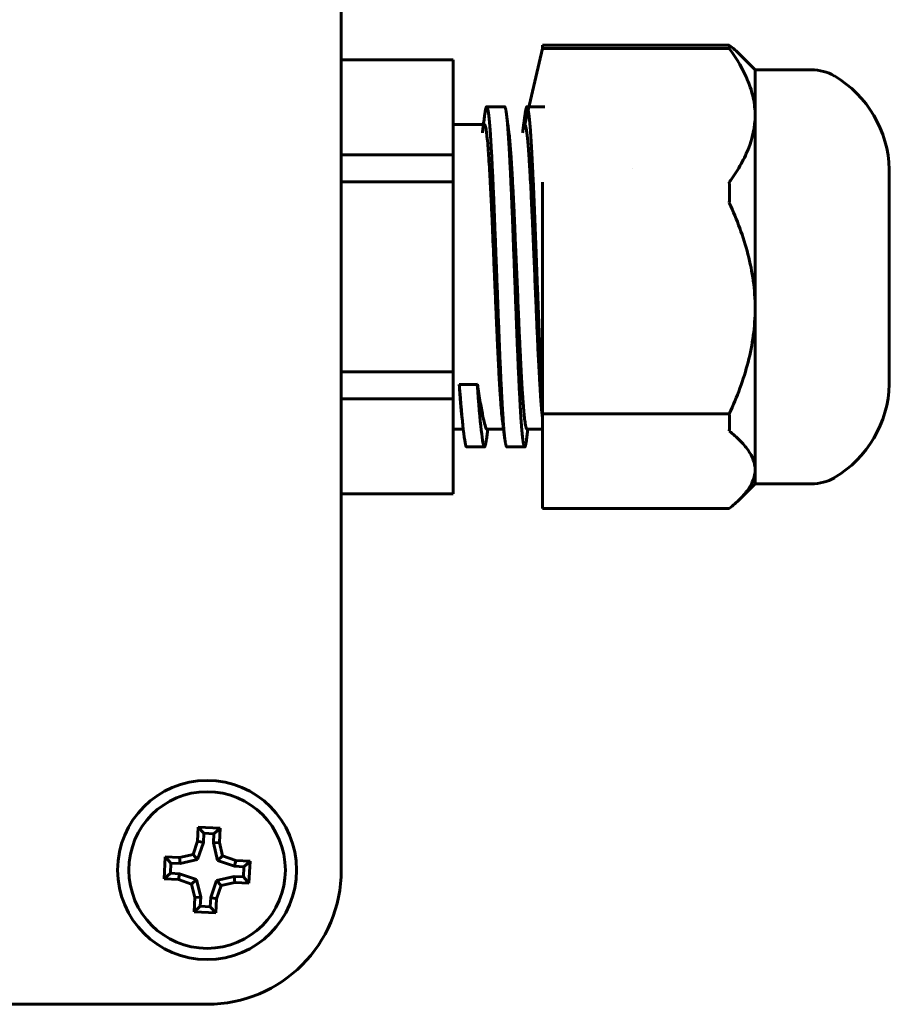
# Model space of a CAD drawing. Header units: millimetres. Extents: x -86 to 78, y -44 to 70.
# Tile 7 of 8: x 39 to 78, y -20 to 24. Entities that reach past the tile are written whole.
import ezdxf

# ---------------------------------------------------------------- set-up
doc = ezdxf.new("R2010")
doc.units = ezdxf.units.MM
doc.linetypes.add('K5LT_BASIC', pattern=[0])

msp = doc.modelspace()

# ---------------------------------------------------------------- linework, layer by layer
at = {"color": 150, "linetype": 'K5LT_BASIC', "lineweight": 60, "true_color": 0x0080ff}
for p, q in [((53.33, -13.936), (53.33, 39.064)), ((70.675, 22.912), (62.33, 22.912)), ((62.33, 22.76), (62.33, 22.912)), ((62.33, 22.76), (61.53, 19.364)), ((70.675, 22.76), (62.33, 22.76)), ((71.83, 21.814), (71.155, 22.489)), ((58.33, 22.264), (53.33, 22.264)), ((58.33, 22.264), (58.33, 18.02)), ((71.83, 21.814), (71.83, 19.778)), ((71.83, 21.814), (74.357, 21.814)), ((59.83, 20.164), (60.63, 20.164)), ((61.63, 20.164), (62.43, 20.164)), ((59.73, 19.364), (58.33, 19.364)), ((71.83, 19.778), (71.83, 11.158)), ((58.33, 18.02), (53.33, 18.02)), ((58.33, 16.808), (58.33, 18.02)), ((66.351, 17.426), (66.351, 17.426)), ((77.83, 7.764), (77.83, 17.364)), ((58.33, 16.808), (53.33, 16.808)), ((58.33, 16.808), (58.33, 8.321)), ((62.33, 15.865), (62.33, 16.797)), ((62.33, 15.865), (62.33, 6.45)), ((71.83, 11.158), (71.83, 3.943)), ((58.33, 8.321), (53.33, 8.321)), ((58.33, 7.108), (58.33, 8.321)), ((58.605, 7.754), (59.411, 7.771)), ((58.605, 7.754), (59.403, 7.75)), ((59.403, 7.75), (59.411, 7.771)), ((58.33, 7.108), (53.33, 7.108)), ((58.33, 7.108), (58.33, 5.764)), ((58.726, 6.253), (58.782, 5.764)), ((62.33, 5.67), (62.33, 6.45)), ((70.675, 6.45), (62.33, 6.45)), ((58.782, 5.764), (58.33, 5.764)), ((58.33, 5.764), (58.33, 2.865)), ((58.782, 5.764), (58.784, 5.746)), ((59.815, 5.298), (59.876, 5.764)), ((59.876, 5.764), (59.827, 5.764)), ((60.583, 5.764), (59.876, 5.764)), ((60.535, 6.131), (60.583, 5.764)), ((60.583, 5.764), (60.644, 5.298)), ((61.615, 5.298), (61.676, 5.764)), ((61.676, 5.764), (61.63, 5.764)), ((62.383, 5.764), (61.676, 5.764)), ((62.33, 5.67), (62.33, 2.217)), ((58.93, 4.964), (58.968, 4.964)), ((58.93, 4.964), (58.968, 4.964)), ((58.93, 4.964), (58.968, 4.964)), ((58.968, 4.964), (59.729, 4.964)), ((58.968, 4.964), (59.729, 4.964)), ((60.73, 4.964), (61.53, 4.964)), ((71.83, 3.943), (71.83, 3.314)), ((71.83, 3.314), (71.155, 2.639)), ((71.83, 3.314), (74.357, 3.314)), ((58.33, 2.865), (53.33, 2.865)), ((70.675, 2.217), (62.33, 2.217)), ((46.934, -12.016), (46.902, -12.653)), ((47.912, -12.064), (46.934, -12.016)), ((47.185, -12.293), (46.934, -12.016)), ((47.185, -12.293), (47.165, -12.703)), ((47.635, -12.315), (47.185, -12.293)), ((47.615, -12.725), (47.635, -12.315)), ((47.635, -12.315), (47.912, -12.064)), ((47.881, -12.702), (47.912, -12.064)), ((46.902, -12.653), (46.703, -13.244)), ((47.165, -12.703), (46.902, -12.653)), ((47.165, -12.703), (46.906, -13.469)), ((47.615, -12.725), (47.881, -12.702)), ((47.797, -13.512), (47.615, -12.725)), ((48.021, -13.309), (47.881, -12.702)), ((45.458, -13.353), (45.41, -14.332)), ((46.095, -13.384), (45.458, -13.353)), ((45.709, -13.63), (45.458, -13.353)), ((45.709, -13.63), (45.687, -14.081)), ((46.119, -13.65), (45.709, -13.63)), ((46.703, -13.244), (46.095, -13.384)), ((46.119, -13.65), (46.095, -13.384)), ((46.906, -13.469), (46.119, -13.65)), ((46.906, -13.469), (46.703, -13.244)), ((47.797, -13.512), (48.021, -13.309)), ((48.562, -13.771), (47.797, -13.512)), ((48.612, -13.508), (48.021, -13.309)), ((48.562, -13.771), (48.612, -13.508)), ((49.249, -13.54), (48.612, -13.508)), ((48.972, -13.791), (49.249, -13.54)), ((49.201, -14.518), (49.249, -13.54)), ((48.972, -13.791), (48.562, -13.771)), ((48.95, -14.241), (48.972, -13.791)), ((45.687, -14.081), (45.41, -14.332)), ((45.41, -14.332), (46.047, -14.363)), ((45.687, -14.081), (46.097, -14.101)), ((46.097, -14.101), (46.047, -14.363)), ((46.047, -14.363), (46.638, -14.562)), ((46.097, -14.101), (46.862, -14.359)), ((46.862, -14.359), (46.638, -14.562)), ((46.862, -14.359), (47.044, -15.146)), ((47.495, -15.168), (47.753, -14.403)), ((47.753, -14.403), (48.54, -14.221)), ((47.753, -14.403), (47.956, -14.627)), ((47.956, -14.627), (48.564, -14.487)), ((48.54, -14.221), (48.564, -14.487)), ((48.54, -14.221), (48.95, -14.241)), ((48.564, -14.487), (49.201, -14.518)), ((48.95, -14.241), (49.201, -14.518)), ((46.638, -14.562), (46.778, -15.17)), ((47.757, -15.218), (47.956, -14.627)), ((46.778, -15.17), (46.747, -15.807)), ((47.044, -15.146), (46.778, -15.17)), ((47.044, -15.146), (47.024, -15.556)), ((47.474, -15.578), (47.495, -15.168)), ((47.495, -15.168), (47.757, -15.218)), ((47.726, -15.855), (47.757, -15.218)), ((47.024, -15.556), (46.747, -15.807)), ((46.747, -15.807), (47.726, -15.855)), ((47.024, -15.556), (47.474, -15.578)), ((47.474, -15.578), (47.726, -15.855)), ((-55.67, -19.936), (47.33, -19.936))]:
    msp.add_line(p, q, dxfattribs=at)
for radius in [4, 3.5]:
    msp.add_circle((47.33, -13.936), radius, dxfattribs=at)
for centre, radius, start, end in [((74.357, 19.814), 2, 59.4423, 90), ((72.831, 17.231), 5, 1.5283, 59.4423), ((72.831, 7.898), 5, 300.5577, 358.4717), ((74.357, 5.314), 2, 270, 300.5577), ((47.33, -13.936), 6, 270, 0)]:
    msp.add_arc(centre, radius, start, end, dxfattribs=at)
for centre, major_axis, start_param, end_param in [((58.633, 10.502), (0.297, -5.538), -1.053414, -0.540552), ((59.429, 10.545), (0.3, -5.581), 5.234984, 6.27602), ((58.633, 10.502), (0.297, -5.538), -0.540552, -0.539784), ((58.633, 10.502), (0.297, -5.538), 5.743401, 6.281233), ((59.572, 10.553), (0.257, -4.789), -0.041494, -0.008787), ((59.572, 10.553), (0.257, -4.789), -0.008787, -0.001961), ((59.572, 10.553), (0.257, -4.789), 6.281224, 6.288069), ((59.429, 10.545), (0.3, -5.581), -0.007165, -0.001952), ((59.429, 10.545), (0.3, -5.581), 6.281233, 6.286447)]:
    msp.add_ellipse(centre, major_axis=major_axis, ratio=0.03637, start_param=start_param, end_param=end_param, dxfattribs=at)
for points in [[(70.675, 22.912), (70.691, 22.861), (70.691, 22.81), (70.675, 22.76)], [(70.675, 16.797), (70.691, 16.488), (70.691, 16.175), (70.675, 15.865)], [(70.675, 6.45), (70.691, 6.19), (70.691, 5.93), (70.675, 5.67)], [(71.154, 2.639), (71.011, 2.496), (70.849, 2.355), (70.675, 2.217)]]:
    msp.add_open_spline(points, degree=3, dxfattribs=at)
for points, knots in [([(71.155, 22.489), (71.152, 22.492), (71.149, 22.495), (71.004, 22.639), (70.846, 22.777), (70.675, 22.912)], [0.7448761, 0.7448761, 0.7448761, 0.7448761, 0.75, 0.75, 1, 1, 1, 1]), ([(70.675, 22.76), (71.02, 22.288), (71.309, 21.806), (71.612, 21.063), (71.692, 20.811), (71.801, 20.3), (71.83, 20.037), (71.83, 19.778)], [0, 0, 0, 0, 0.5, 0.5, 0.75, 0.75, 1, 1, 1, 1]), ([(59.635, 18.997), (59.639, 19.026), (59.642, 19.054), (59.653, 19.132), (59.659, 19.182), (59.673, 19.287), (59.68, 19.342), (59.695, 19.454), (59.702, 19.509), (59.717, 19.62), (59.724, 19.676), (59.736, 19.763), (59.74, 19.795), (59.744, 19.828), (59.744, 19.829), (59.744, 19.831)], [0, 0, 0, 0, 1.838936, 1.838936, 5.057075, 5.057075, 8.657075, 8.657075, 12.257075, 12.257075, 15.857075, 15.857075, 17.912169, 17.912169, 18, 18, 18, 18]), ([(60.715, 19.831), (60.718, 19.803), (60.722, 19.775), (60.732, 19.699), (60.738, 19.65), (60.752, 19.546), (60.759, 19.49), (60.774, 19.379), (60.781, 19.324), (60.796, 19.213), (60.803, 19.157), (60.815, 19.068), (60.819, 19.035), (60.824, 19), (60.824, 18.999), (60.824, 18.997)], [0, 0, 0, 0, 1.800049, 1.800049, 4.950134, 4.950134, 8.550134, 8.550134, 12.150134, 12.150134, 15.750134, 15.750134, 17.912147, 17.912147, 18, 18, 18, 18]), ([(61.435, 18.997), (61.439, 19.026), (61.442, 19.054), (61.453, 19.132), (61.459, 19.182), (61.473, 19.287), (61.48, 19.342), (61.495, 19.454), (61.502, 19.509), (61.517, 19.62), (61.524, 19.676), (61.536, 19.763), (61.54, 19.795), (61.544, 19.828), (61.544, 19.829), (61.544, 19.831)], [0, 0, 0, 0, 1.838936, 1.838936, 5.057075, 5.057075, 8.657075, 8.657075, 12.257075, 12.257075, 15.857075, 15.857075, 17.912169, 17.912169, 18, 18, 18, 18]), ([(59.73, 19.364), (59.738, 19.364), (59.754, 19.346), (59.777, 19.275), (59.799, 19.173), (59.82, 19.033), (59.835, 18.916), (59.842, 18.851)], [0, 0, 0, 0, 1.926214, 3.421227, 4.949277, 6.483416, 8, 8, 8, 8]), ([(61.53, 19.364), (61.542, 19.364), (61.564, 19.329), (61.597, 19.185), (61.627, 18.987), (61.656, 18.724), (61.683, 18.433), (61.703, 18.158), (61.719, 17.929), (61.734, 17.694), (61.758, 17.315), (61.787, 16.811), (61.822, 16.131), (61.851, 15.525), (61.872, 15.065), (61.885, 14.775), (61.902, 14.379), (61.952, 13.202), (62.008, 11.913), (62.053, 10.846), (62.066, 10.556), (62.084, 10.128), (62.112, 9.512), (62.144, 8.865), (62.173, 8.305), (62.206, 7.728), (62.235, 7.277), (62.261, 6.904), (62.288, 6.551), (62.314, 6.301), (62.33, 6.173)], [0, 0, 0, 0, 1.451052, 2.650062, 3.825072, 4.825399, 6.030521, 6.85687, 7.276223, 7.917122, 8.673071, 10.005167, 11.223784, 12.743368, 13.361258, 13.663844, 14.254887, 15.397372, 19.581801, 20.459646, 20.759983, 21.061774, 22.666342, 24.020553, 24.732666, 26.04939, 27.761858, 28.083967, 29.161001, 31, 31, 31, 31]), ([(71.83, 19.778), (71.83, 19.262), (71.718, 18.755), (71.415, 18.009), (71.291, 17.762), (71.007, 17.273), (70.848, 17.034), (70.675, 16.797)], [0, 0, 0, 0, 0.5, 0.5, 0.75, 0.75, 1, 1, 1, 1]), ([(60.824, 18.997), (60.837, 18.902), (60.86, 18.694), (60.885, 18.396), (60.904, 18.149), (60.923, 17.875), (60.948, 17.477), (60.977, 16.989), (61.007, 16.425), (61.04, 15.768), (61.067, 15.189), (61.085, 14.773), (61.1, 14.415), (61.151, 13.241), (61.206, 11.95), (61.253, 10.846), (61.266, 10.556), (61.284, 10.128), (61.309, 9.573), (61.338, 8.985), (61.363, 8.491), (61.39, 8.001), (61.419, 7.517), (61.44, 7.199), (61.461, 6.897), (61.485, 6.597), (61.517, 6.261), (61.548, 6.027), (61.579, 5.859), (61.606, 5.779), (61.623, 5.764), (61.63, 5.764)], [0, 0, 0, 0, 1.469935, 2.709327, 3.046373, 3.718345, 5.053852, 6.085959, 7.074615, 8.639305, 9.949506, 10.258779, 10.863274, 11.840341, 16.324179, 17.224391, 17.532377, 17.841852, 19.487307, 20.546418, 21.239219, 22.476007, 23.707163, 24.678956, 25.001418, 26.281649, 27.519376, 28.880127, 29.866986, 31.203376, 32, 32, 32, 32]), ([(59.842, 18.851), (59.856, 18.722), (59.877, 18.507), (59.899, 18.222), (59.908, 18.084), (59.924, 17.859), (59.948, 17.481), (59.977, 16.98), (60.001, 16.543), (60.025, 16.066), (60.054, 15.469), (60.079, 14.925), (60.114, 14.097), (60.154, 13.167), (60.208, 11.903), (60.24, 11.145), (60.264, 10.595), (60.285, 10.111), (60.316, 9.421), (60.355, 8.637), (60.391, 7.991), (60.421, 7.488), (60.441, 7.18), (60.466, 6.824), (60.496, 6.468), (60.523, 6.224), (60.535, 6.131)], [0, 0, 0, 0, 1.66168, 2.350207, 2.594698, 2.842701, 4.214495, 5.452155, 6.1927, 6.934102, 8.275473, 9.533806, 9.812516, 12.558903, 14.147759, 16.020814, 16.330514, 16.953881, 18.522889, 20.028261, 21.464707, 22.603075, 23.557579, 23.870362, 25.599079, 27, 27, 27, 27]), ([(70.675, 15.865), (71.02, 15.12), (71.309, 14.36), (71.612, 13.186), (71.692, 12.788), (71.801, 11.981), (71.83, 11.566), (71.83, 11.158)], [0, 0, 0, 0, 0.5, 0.5, 0.75, 0.75, 1, 1, 1, 1]), ([(71.83, 11.158), (71.83, 10.341), (71.718, 9.542), (71.415, 8.363), (71.291, 7.973), (71.007, 7.202), (70.848, 6.823), (70.675, 6.45)], [0, 0, 0, 0, 0.5, 0.5, 0.75, 0.75, 1, 1, 1, 1]), ([(58.726, 6.253), (58.725, 6.262), (58.724, 6.272), (58.704, 6.451), (58.685, 6.658), (58.645, 7.155), (58.625, 7.437), (58.605, 7.754)], [0.4857475, 0.4857475, 0.4857475, 0.4857475, 0.5, 0.5, 0.75, 0.75, 1, 1, 1, 1]), ([(59.411, 7.771), (59.458, 7.466), (59.503, 7.193), (59.587, 6.71), (59.627, 6.5), (59.697, 6.161), (59.728, 6.027), (59.782, 5.837), (59.804, 5.782), (59.821, 5.768)], [0, 0, 0, 0, 0.25, 0.25, 0.5, 0.5, 0.75, 0.75, 1, 1, 1, 1]), ([(70.675, 5.67), (70.846, 5.535), (71.004, 5.397), (71.288, 5.115), (71.412, 4.972), (71.716, 4.539), (71.83, 4.245), (71.83, 3.943)], [0, 0, 0, 0, 0.25, 0.25, 0.5, 0.5, 1, 1, 1, 1]), ([(71.83, 3.943), (71.83, 3.642), (71.716, 3.347), (71.414, 2.918), (71.293, 2.777), (71.154, 2.639)], [0, 0, 0, 0, 0.5, 0.5, 0.7452736, 0.7452736, 0.7452736, 0.7452736])]:
    msp.add_open_spline(points, degree=3, knots=knots, dxfattribs=at)
for points, weights in [([(59.744, 19.831), (59.788, 20.164), (59.83, 20.164)], [0.975596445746, 0.976820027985, 1]), ([(60.63, 20.164), (60.671, 20.164), (60.715, 19.831)], [1, 0.97682002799, 0.975596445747]), ([(61.544, 19.831), (61.588, 20.164), (61.63, 20.164)], [0.975596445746, 0.976820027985, 1]), ([(59.73, 4.964), (59.771, 4.964), (59.815, 5.298)], [1, 0.976820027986, 0.975596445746]), ([(60.644, 5.298), (60.688, 4.964), (60.73, 4.964)], [0.975596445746, 0.976820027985, 1]), ([(61.53, 4.964), (61.571, 4.964), (61.615, 5.298)], [1, 0.976820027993, 0.975596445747])]:
    msp.add_rational_spline(points, weights, degree=2, dxfattribs=at)
for points, weights, knots in [([(59.83, 20.164), (59.92, 20.164), (60.01, 18.713), (60.1, 17.261), (60.19, 14.913), (60.28, 12.564), (60.37, 10.216), (60.46, 7.867), (60.55, 6.416), (60.596, 5.67), (60.644, 5.298)], [1, 0.951056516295, 1, 0.951056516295, 1, 0.951056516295, 1, 0.951056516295, 1, 0.97423648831, 0.975596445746], [0.1428571, 0.1428571, 0.1428571, 0.1714286, 0.1714286, 0.2, 0.2, 0.2285714, 0.2285714, 0.2571429, 0.2571429, 0.2721827, 0.2721827, 0.2721827]), ([(60.715, 19.831), (60.763, 19.459), (60.81, 18.713), (60.9, 17.261), (60.99, 14.913), (61.08, 12.564), (61.17, 10.216), (61.26, 7.867), (61.35, 6.416), (61.44, 4.964), (61.53, 4.964)], [0.975596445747, 0.974236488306, 1, 0.951056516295, 1, 0.951056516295, 1, 0.951056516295, 1, 0.951056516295, 1], [0.1563888, 0.1563888, 0.1563888, 0.1714286, 0.1714286, 0.2, 0.2, 0.2285714, 0.2285714, 0.2571429, 0.2571429, 0.2857143, 0.2857143, 0.2857143]), ([(61.63, 20.164), (61.72, 20.164), (61.81, 18.713), (61.9, 17.261), (61.99, 14.913), (62.08, 12.564), (62.17, 10.216), (62.249, 8.15), (62.33, 6.75)], [1, 0.951056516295, 1, 0.951056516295, 1, 0.951056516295, 1, 0.956684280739, 0.990038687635], [0.4285714, 0.4285714, 0.4285714, 0.4571429, 0.4571429, 0.4857143, 0.4857143, 0.5142857, 0.5142857, 0.5395719, 0.5395719, 0.5395719])]:
    msp.add_rational_spline(points, weights, degree=2, knots=knots, dxfattribs=at)

doc.saveas('drawing.dxf')
